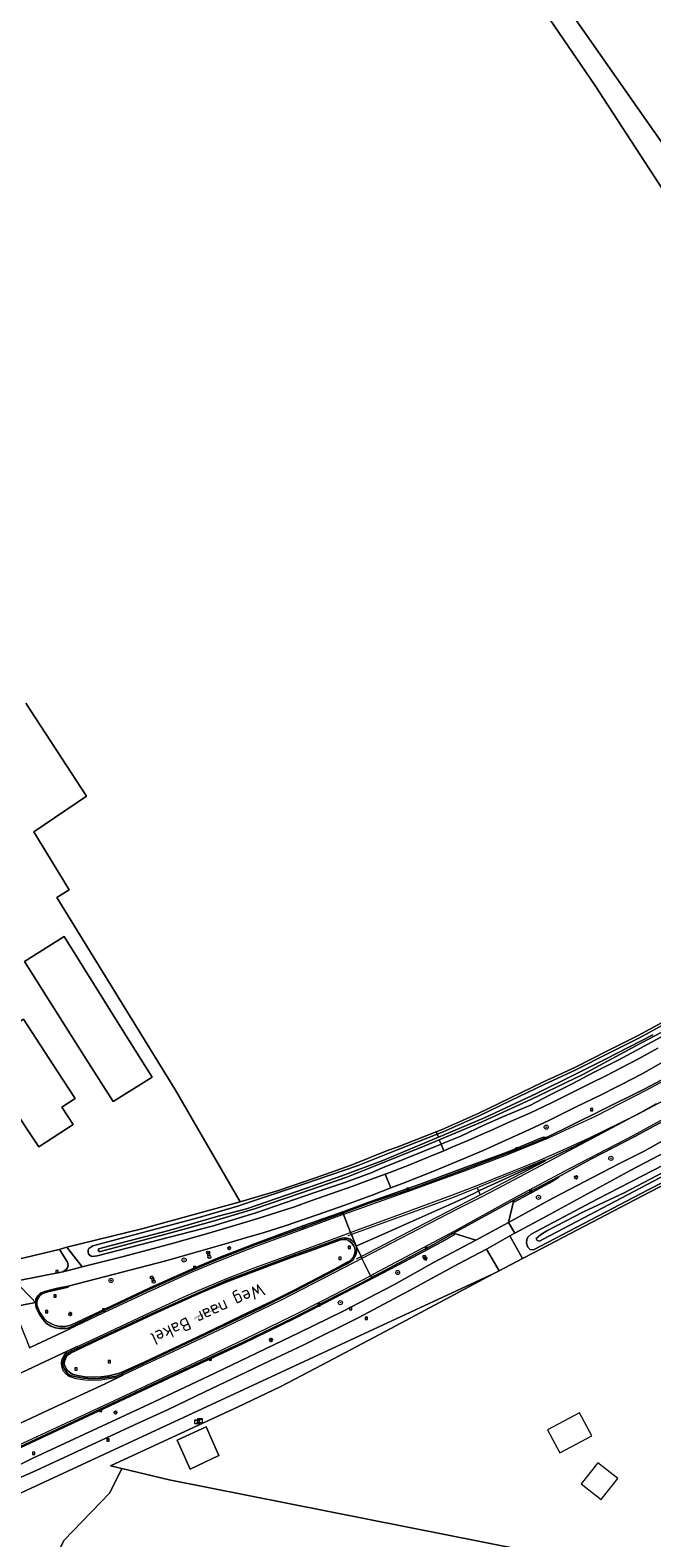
# Model space of a CAD drawing. Header units: metres. Extents: x 168032 to 180145, y 382923 to 399665.
# Tile 170 of 256: x 177318 to 177438, y 388819 to 389110. Entities that reach past the tile are written whole.
import ezdxf
from ezdxf.enums import TextEntityAlignment as Align

# ---------------------------------------------------------------- set-up
doc = ezdxf.new("R2010")
doc.units = ezdxf.units.M
doc.layers.get('0').update_dxf_attribs({"color": 8, "lineweight": 18})
for name, color, linetype, lineweight in [('B-WE-GR-BOOM-S', 8, 'Continuous', 18), ('B-WE-GR-BOS_GEMENGD-GV', 8, 'Continuous', 18), ('B-WE-GR-BOUWLAND-GV', 8, 'Continuous', 18), ('B-WE-GR-GRAS-GV', 8, 'Continuous', 18), ('B-WE-GR-GROENVOORZIENING-GV', 8, 'Continuous', 18), ('B-WE-GR-HAAG-G', 8, 'GR-HAAG1', 18), ('B-WE-IE-MEUBILAIR_WEGMEUBILAIR-S', 8, 'Continuous', 25), ('B-WE-IE-MEUBILAIR_WEGMEUBILAIR_PAAL-S', 8, 'Continuous', 18), ('B-WE-IE-TERREINAFSCHEIDING_KUNSTMATIG_HEKWERK-G', 8, 'IE-TERREINAFSCHEIDING-KUNSTMATIG', 18), ('B-WE-IE-TERREINAFSCHEIDING_KUNSTMATIG_HEKWERK_RASTER-G', 8, 'IE-TERREINAFSCHEIDING-KUNSTMATIG', 18), ('B-WE-KL-ET_KAST-S', 8, 'Continuous', 18), ('B-WE-KL-ET_LS_OV_LICHTMAST-S', 8, 'Continuous', 18), ('B-WE-OG-BEBOUWING-GV', 8, 'Continuous', 18), ('B-WE-OG-BEBOUWING_LUIFEL-GV', 8, 'Continuous', 18), ('B-WE-OG-TERREIN_CULTUURSCHEIDING-GV', 8, 'Continuous', 18), ('B-WE-OG-TERREIN_ERF-GV', 8, 'Continuous', 18), ('B-WE-OG-TOPOGRAFIE-T18', 8, 'Continuous', 18), ('B-WE-OG-TOPOGRAFIE-T18_1-200', 8, 'Continuous', 18), ('B-WE-OG-WATER_SLOOT-GV', 8, 'Continuous', 18), ('B-WE-OG-WEG-GV', 8, 'Continuous', 18), ('B-WE-RI-GWA_KOLK-S', 8, 'Continuous', 18), ('B-WE-RI-GWA_RIOOLPUT-S', 8, 'Continuous', 18), ('B-WE-VH-VERHARDING_ASFALT-GV', 8, 'Continuous', 18), ('B-WE-VH-VERHARDING_BEDRIJFSVLOERPLAAT-GV', 8, 'Continuous', 18), ('B-WE-VH-VERHARDING_BETONSTRAATSTEEN-GV', 8, 'Continuous', 18), ('B-WE-VW-MARKERING_PICTOGRAM-G', 8, 'Continuous', 18)]:
    doc.layers.add(name, color=color, linetype=linetype, lineweight=lineweight)
doc.styles.add('NLCS-ISO', font='NLCS-ISO.ttf')
doc.styles.add('NLCS-ISO-M200-T18', font='NLCS-ISO.ttf', dxfattribs={"height": 0.36})
doc.linetypes.add('GR-HAAG1', pattern='A,6,[176,NLCS.SHX,S=0.125,R=0,X=0,Y=0],-2', length=8)
doc.linetypes.add('IE-TERREINAFSCHEIDING-KUNSTMATIG', pattern='A,4,[82,NLCS.SHX,S=0.75,R=90,X=0,Y=0],4,-2', length=10)

# ---------------------------------------------------------------- blocks, each defined once
blk = doc.blocks.new('SIE-WEG_VERKEERSBORD-SO')
at = {"color": 0, "linetype": 'ByBlock', "lineweight": 18}
blk.add_lwpolyline([(-1.125, -1.125), (1.125, -1.125), (1.125, 1.125), (-1.125, 1.125)], close=True, dxfattribs=at)
at = {"color": 0, "linetype": 'ByBlock', "lineweight": 18, "style": 'NLCS-ISO'}
blk.add_text('vb', height=1.5, dxfattribs=at).set_placement((0, 0), align=Align.MIDDLE_CENTER)
blk = doc.blocks.new('SKL-ET_KAST_ELEKTRA-SO')
at = {"color": 0, "linetype": 'ByBlock', "lineweight": 18}
for points in [[(-2, 2), (2, 2), (2, 1.68), (-2, 1.68)], [(-2, 1.52), (2, 1.52), (2, -2), (-2, -2)]]:
    blk.add_lwpolyline(points, close=True, dxfattribs=at)
at = {"color": 0, "linetype": 'ByBlock', "lineweight": 18, "style": 'NLCS-ISO'}
blk.add_text('et', height=1.5, dxfattribs=at).set_placement((0, 0), align=Align.MIDDLE_CENTER)
blk = doc.blocks.new('SKL-ET_OV_LICHTMAST-SO')
at = {"color": 0, "linetype": 'ByBlock', "lineweight": 18}
for points in [[(-1.2, 0), (-2, 0)], [(-1.4, 1.4), (-0.9, 0.9)], [(0, 2), (0, 1.2)], [(0.9, 0.9), (1.4, 1.4)], [(2, 0), (1.2, 0)], [(-1.4, -1.4), (-0.9, -0.9)], [(0, -1.2), (0, -2)], [(0.9, -0.9), (1.4, -1.4)]]:
    blk.add_lwpolyline(points, dxfattribs=at)
blk.add_circle((0, 0), 1, dxfattribs=at)
blk = doc.blocks.new('SIE-WEG_PAAL_HECTOMETERPAAL-SO')
at = {"color": 0, "linetype": 'ByBlock', "lineweight": 18}
blk.add_lwpolyline([(-1.44375, -0.94375), (1.44375, -0.94375), (1.44375, 0.94375), (-1.44375, 0.94375)], close=True, dxfattribs=at)
at = {"color": 0, "linetype": 'ByBlock', "lineweight": 18, "style": 'NLCS-ISO'}
blk.add_text('hm', height=1.5, dxfattribs=at).set_placement((0, 0), align=Align.MIDDLE_CENTER)
at = {"style": 'NLCS-ISO'}
blk.add_attdef('WAARDE', (2.13125, -1.69375), '', height=1.5, dxfattribs=at)
blk = doc.blocks.new('SIE-WEG_PAAL_VERKEERSBORD-SO')
at = {"color": 0, "linetype": 'ByBlock', "lineweight": 18}
blk.add_circle((0, 0), 1.5, dxfattribs=at)
at = {"color": 0, "linetype": 'ByBlock', "lineweight": 18, "style": 'NLCS-ISO'}
blk.add_text('vb', height=1.5, dxfattribs=at).set_placement((0, 0.1), align=Align.MIDDLE_CENTER)
blk = doc.blocks.new('SRI-KOLK-SO')
at = {"color": 0, "linetype": 'ByBlock', "lineweight": 18}
blk.add_lwpolyline([(-1.125, -1.125), (1.125, -1.125), (1.125, 1.125), (-1.125, 1.125)], close=True, dxfattribs=at)
at = {"color": 0, "linetype": 'ByBlock', "lineweight": 18, "style": 'NLCS-ISO'}
blk.add_text('k', height=1.5, dxfattribs=at).set_placement((0, 0), align=Align.MIDDLE_CENTER)
blk = doc.blocks.new('SRI-PUT_INSPECTIEPUT_RIOOLPUT-SO')
at = {"color": 0, "linetype": 'ByBlock', "lineweight": 18}
blk.add_lwpolyline([(-1.1, -1.1), (1.1, -1.1), (1.1, 1.1), (-1.1, 1.1)], close=True, dxfattribs=at)
at = {"color": 0, "linetype": 'ByBlock', "lineweight": 18, "style": 'NLCS-ISO'}
blk.add_text('r', height=1.5, dxfattribs=at).set_placement((0, 0.3), align=Align.MIDDLE_CENTER)
blk = doc.blocks.new('SGR-BOOM_01-SO')
at = {"linetype": 'ByBlock', "lineweight": 18}
h = blk.add_hatch(color=0, dxfattribs=at)
h.dxf.hatch_style = 1
edge = h.paths.add_edge_path()
edge.add_arc((0, 0), 0.25, 0, 360)
at = {"color": 0, "linetype": 'ByBlock', "lineweight": 18}
for radius in [2, 0.25]:
    blk.add_circle((0, 0), radius, dxfattribs=at)

msp = doc.modelspace()

# ---------------------------------------------------------------- linework, layer by layer
at = {"layer": 'B-WE-GR-BOS_GEMENGD-GV', "flags": 128}
msp.add_lwpolyline([(177562.977, 388650.208), (177562.283, 388651.302), (177564.148, 388653.385), (177563.293, 388655.222), (177552.881, 388661.753), (177525.934, 388681.202), (177507.283, 388695.559), (177494.429, 388704.891), (177389.18, 388630.431), (177337.94, 388736.301), (177382.925, 388744.519), (177442.331, 388760.405), (177452.384, 388763.093), (177454.906, 388763.768), (177457.322, 388764.176), (177456.904, 388764.847), (177456.405, 388764.834), (177428.512, 388813.148), (177344.661, 388829.773), (177335.555, 388831.957), (177333.216, 388827.264), (177324.335, 388818.005), (177318.828, 388807.01), (177316.962, 388797.926)], dxfattribs=at)
at = {"layer": 'B-WE-GR-BOUWLAND-GV', "flags": 128}
for points in [[(177455.166, 389056.076), (177426.988, 389099.468), (177399.735, 389139.42)], [(177317.009, 388979.949), (177328.701, 388961.941), (177318.518, 388955.093), (177325.344, 388943.828), (177322.989, 388942.401), (177345.893, 388905.131), (177358.419, 388883.553), (177365.807, 388885.733), (177372.95, 388888.164), (177379.888, 388890.607), (177386.919, 388893.422), (177388.751, 388894.123), (177396.296, 388897.068), (177397.44, 388897.515), (177404.404, 388900.629), (177410.521, 388903.559), (177416.952, 388906.673), (177423.097, 388909.509), (177429.308, 388912.677), (177435.368, 388915.679), (177442.81, 388919.765)]]:
    msp.add_lwpolyline(points, dxfattribs=at)
at = {"layer": 'B-WE-GR-GRAS-GV', "flags": 128}
msp.add_lwpolyline([(177396.181, 389150.869), (177486.986, 389021.17), (177494.606, 389025.509), (177500.533, 389029.001), (177503.919, 389031.965), (177507.306, 389036.939), (177508.893, 389041.595), (177510.269, 389049.533), (177523.922, 389065.408), (177537.998, 389071.652), (177541.173, 389075.356), (177544.348, 389078.108), (177472.936, 389154.996), (177443.568, 389188.81)], close=True, dxfattribs=at)
at = {"layer": 'B-WE-GR-GROENVOORZIENING-GV', "flags": 128}
msp.add_lwpolyline([(177396.181, 389150.869), (177443.568, 389188.81), (177472.936, 389154.996), (177544.348, 389078.108), (177541.173, 389075.356), (177537.998, 389071.652), (177523.922, 389065.408), (177510.269, 389049.533), (177508.893, 389041.595), (177507.306, 389036.939), (177503.919, 389031.965), (177500.533, 389029.001), (177494.606, 389025.509), (177486.986, 389021.17)], close=True, dxfattribs=at)
msp.add_lwpolyline([(177399.735, 389139.42), (177426.988, 389099.468), (177455.166, 389056.076), (177488.9, 389003.688), (177499.087, 388992.841), (177508.852, 388976.485), (177513.238, 388969.968), (177513.361, 388970.071), (177514.086, 388970.682), (177514.545, 388971.069), (177515.253, 388972.39), (177522.202, 388979.551), (177524.262, 388982.458), (177527.056, 388984.365), (177527.106, 388984.419), (177529.759, 388987.915), (177531.756, 388990.544), (177530.963, 388991.288), (177531.842, 388992.391), (177535.775, 388997.329), (177539.109, 389002.248)], dxfattribs=at)
at = {"layer": 'B-WE-GR-HAAG-G', "flags": 128}
msp.add_lwpolyline([(177272.215, 388896.024), (177288.288, 388868.868), (177289.787, 388867.621), (177301.855, 388869.629), (177315.571, 388872.426), (177323.446, 388874.326)], dxfattribs=at)
at = {"layer": 'B-WE-IE-TERREINAFSCHEIDING_KUNSTMATIG_HEKWERK-G', "flags": 128}
for points in [[(177508.852, 388976.485), (177513.238, 388969.968), (177509.732, 388966.324), (177506.918, 388963.864), (177500.741, 388958.773), (177495.995, 388954.926), (177491.075, 388951.113), (177486.583, 388947.833), (177477.597, 388941.466), (177473.818, 388938.771), (177472.929, 388938.185), (177467.778, 388934.751), (177461.739, 388930.939), (177455.387, 388927.031), (177448.909, 388923.238), (177442.81, 388919.765), (177435.368, 388915.679), (177429.308, 388912.677), (177423.097, 388909.509), (177416.952, 388906.673), (177410.521, 388903.559), (177404.404, 388900.629), (177397.44, 388897.515), (177396.296, 388897.068), (177388.751, 388894.123)], [(177324.896, 388874.748), (177339.396, 388878.273), (177358.419, 388883.553)]]:
    msp.add_lwpolyline(points, dxfattribs=at)
at = {"layer": 'B-WE-IE-TERREINAFSCHEIDING_KUNSTMATIG_HEKWERK_RASTER-G', "flags": 128}
msp.add_lwpolyline([(177358.419, 388883.553), (177365.807, 388885.733), (177372.95, 388888.164), (177379.888, 388890.607), (177386.919, 388893.422)], dxfattribs=at)
at = {"layer": 'B-WE-OG-BEBOUWING-GV', "flags": 128}
for points in [[(177328.221, 388911.817), (177333.839, 388902.894), (177341.391, 388907.649), (177335.929, 388916.325), (177324.36, 388934.85), (177316.72, 388929.97)], [(177323.12, 388908.714), (177316.54, 388918.83), (177307.41, 388912.96), (177313.772, 388902.802), (177319.474, 388894.128), (177326.113, 388898.492), (177323.928, 388901.816), (177326.53, 388903.527)]]:
    msp.add_lwpolyline(points, close=True, dxfattribs=at)
at = {"layer": 'B-WE-OG-BEBOUWING_LUIFEL-GV', "flags": 128}
for points in [[(177426.382, 388838.28), (177424.033, 388842.697), (177417.847, 388839.405), (177420.194, 388834.989)], [(177431.394, 388830.057), (177427.539, 388833.082), (177424.329, 388828.991), (177428.183, 388825.966)]]:
    msp.add_lwpolyline(points, close=True, dxfattribs=at)
at = {"layer": 'B-WE-OG-TERREIN_CULTUURSCHEIDING-GV', "flags": 128}
for points in [[(177306.848, 388866.597), (177314, 388867.941), (177314.955, 388868.157), (177324.165, 388870.007), (177324.826, 388870.496), (177325.05, 388870.83), (177325.143, 388871.18), (177325.055, 388871.886), (177323.597, 388874.099), (177323.446, 388874.326), (177315.571, 388872.426), (177301.855, 388869.629), (177289.787, 388867.621), (177288.288, 388868.868), (177272.215, 388896.024)], [(177316.962, 388797.926), (177318.828, 388807.01), (177324.335, 388818.005), (177333.216, 388827.264), (177335.555, 388831.957), (177333.379, 388832.481), (177358.048, 388843.878), (177366.26, 388847.797), (177374.258, 388851.988), (177387.562, 388859.053), (177407.457, 388869.682), (177302.696, 388821.058)]]:
    msp.add_lwpolyline(points, dxfattribs=at)
at = {"layer": 'B-WE-OG-TERREIN_ERF-GV', "flags": 128}
for points in [[(177315.571, 388872.426), (177323.446, 388874.326), (177324.896, 388874.748), (177339.396, 388878.273), (177358.419, 388883.553), (177345.893, 388905.131), (177322.989, 388942.401), (177325.344, 388943.828), (177318.518, 388955.093), (177328.701, 388961.941), (177317.009, 388979.949)], [(177446.055, 388889.775), (177437.517, 388885.375), (177415.238, 388873.734), (177413.018, 388872.596), (177408.472, 388870.153), (177407.457, 388869.682), (177387.562, 388859.053), (177374.258, 388851.988), (177366.26, 388847.797), (177358.048, 388843.878), (177333.379, 388832.481), (177335.555, 388831.957), (177344.661, 388829.773), (177428.512, 388813.148)]]:
    msp.add_lwpolyline(points, dxfattribs=at)
for points in [[(177324.36, 388934.85), (177335.929, 388916.325), (177341.391, 388907.649), (177333.839, 388902.894), (177328.221, 388911.817), (177316.72, 388929.97)], [(177316.54, 388918.83), (177323.12, 388908.714), (177326.53, 388903.527), (177323.928, 388901.816), (177326.113, 388898.492), (177319.474, 388894.128), (177313.772, 388902.802), (177307.41, 388912.96)], [(177346.218, 388837.432), (177348.726, 388831.822), (177354.288, 388834.445), (177351.834, 388840.039)], [(177348.726, 388831.822), (177346.218, 388837.432), (177351.834, 388840.039), (177354.288, 388834.445)]]:
    msp.add_lwpolyline(points, close=True, dxfattribs=at)
at = {"layer": 'B-WE-OG-WATER_SLOOT-GV', "flags": 128}
for points in [[(177438.154, 388915.823), (177429.061, 388911.106), (177423.225, 388908.201), (177415.703, 388904.474), (177405.781, 388899.844), (177399.524, 388897.158), (177396.727, 388895.996), (177393.954, 388894.845), (177386.021, 388891.51), (177378.053, 388888.562), (177371.249, 388886.189), (177359.662, 388882.185), (177354.184, 388880.731), (177344.65, 388878.007), (177331.982, 388874.669), (177331.122, 388874.435), (177330.992, 388874.225), (177331.083, 388874.017), (177331.243, 388873.867), (177331.423, 388873.911), (177336.959, 388875.394), (177344.05, 388877.25), (177353.171, 388879.799), (177361.214, 388882.165), (177370.084, 388885.201), (177379.03, 388888.279), (177384.515, 388890.459), (177394.089, 388894.37), (177396.91, 388895.541), (177405.345, 388899.043), (177414.616, 388903.296), (177424.663, 388908.147), (177435.013, 388913.755), (177445.533, 388919.317)], [(177443.054, 388919.328), (177435.6, 388915.236), (177429.532, 388912.231), (177423.316, 388909.059), (177417.166, 388906.221), (177410.738, 388903.109), (177404.614, 388900.176), (177397.633, 388897.053), (177396.483, 388896.605), (177396.727, 388895.996), (177399.524, 388897.158), (177405.781, 388899.844), (177415.703, 388904.474), (177423.225, 388908.201), (177429.061, 388911.106), (177438.154, 388915.823)], [(177445.533, 388919.317), (177435.013, 388913.755), (177424.663, 388908.147), (177414.616, 388903.296), (177405.345, 388899.043), (177396.91, 388895.541), (177397.26, 388894.672), (177397.871, 388894.918), (177401.09, 388896.249), (177405.538, 388898.339), (177409.321, 388899.993), (177414.417, 388902.165), (177418.234, 388904.145), (177422.591, 388906.313), (177426.876, 388908.599), (177431.46, 388910.929), (177434.952, 388912.803), (177440.459, 388915.761)], [(177442.558, 388891.849), (177427.395, 388884.036), (177414.644, 388877.297), (177414.08, 388876.779), (177413.811, 388876.294), (177413.744, 388875.535), (177414.024, 388874.782), (177414.491, 388874.32), (177415.142, 388874.248), (177437.287, 388885.818), (177445.824, 388890.219)], [(177440.657, 388888.755), (177424.864, 388880.453), (177416.835, 388876.244), (177416.304, 388875.932), (177415.817, 388876.044), (177415.662, 388876.46), (177416.498, 388877.133), (177417.695, 388877.891), (177424.81, 388881.575), (177432.67, 388885.27), (177442.676, 388890.572)], [(177442.676, 388890.572), (177432.67, 388885.27), (177424.81, 388881.575), (177417.695, 388877.891), (177416.498, 388877.133), (177415.662, 388876.46), (177415.817, 388876.044), (177416.304, 388875.932), (177416.835, 388876.244), (177424.864, 388880.453), (177440.657, 388888.755)]]:
    msp.add_lwpolyline(points, dxfattribs=at)
msp.add_lwpolyline([(177396.727, 388895.996), (177396.483, 388896.605), (177388.936, 388893.658), (177381.251, 388890.553), (177370.686, 388886.927), (177360.611, 388883.609), (177358.67, 388882.942), (177358.177, 388882.773), (177350.256, 388880.46), (177329.921, 388874.983), (177329.182, 388874.476), (177329.042, 388874.267), (177329, 388873.924), (177329.086, 388873.377), (177329.603, 388873.039), (177329.872, 388872.94), (177330.768, 388873.062), (177352.993, 388878.808), (177361.413, 388881.409), (177372.634, 388885.262), (177378.671, 388887.285), (177383.71, 388889.16), (177385.926, 388890.068), (177390.574, 388891.972), (177397.26, 388894.672), (177396.91, 388895.541), (177394.089, 388894.37), (177384.515, 388890.459), (177379.03, 388888.279), (177370.084, 388885.201), (177361.214, 388882.165), (177353.171, 388879.799), (177344.05, 388877.25), (177336.959, 388875.394), (177331.423, 388873.911), (177331.243, 388873.867), (177331.083, 388874.017), (177330.992, 388874.225), (177331.122, 388874.435), (177331.982, 388874.669), (177344.65, 388878.007), (177354.184, 388880.731), (177359.662, 388882.185), (177371.249, 388886.189), (177378.053, 388888.562), (177386.021, 388891.51), (177393.954, 388894.845)], close=True, dxfattribs=at)
at = {"layer": 'B-WE-OG-WEG-GV', "flags": 128}
for points in [[(177442.81, 388919.765), (177435.368, 388915.679), (177429.308, 388912.677), (177423.097, 388909.509), (177416.952, 388906.673), (177410.521, 388903.559), (177404.404, 388900.629), (177397.44, 388897.515), (177396.296, 388897.068), (177396.483, 388896.605), (177397.633, 388897.053), (177404.614, 388900.176), (177410.738, 388903.109), (177417.166, 388906.221), (177423.316, 388909.059), (177429.532, 388912.231), (177435.6, 388915.236), (177443.054, 388919.328)], [(177440.459, 388915.761), (177434.952, 388912.803), (177431.46, 388910.929), (177426.876, 388908.599), (177422.591, 388906.313), (177418.234, 388904.145), (177414.417, 388902.165), (177409.321, 388899.993), (177405.538, 388898.339), (177401.09, 388896.249), (177397.871, 388894.918), (177397.26, 388894.672), (177397.768, 388893.409), (177399.192, 388894.013), (177402.587, 388895.477), (177405.668, 388896.824), (177406.744, 388897.257), (177410.663, 388899.034), (177414.548, 388900.74), (177418.583, 388902.671), (177422.45, 388904.582), (177423.758, 388905.253), (177426.064, 388906.436), (177429.234, 388907.97), (177432.091, 388909.463), (177435.396, 388911.203), (177439.153, 388913.212)], [(177439.741, 388910.358), (177435.976, 388908.208), (177432.244, 388906.254), (177431.256, 388905.753), (177428.172, 388904.187), (177425.134, 388902.73), (177423.26, 388901.831), (177418.055, 388899.282), (177413.517, 388897.142), (177409.621, 388895.389), (177405.384, 388893.463), (177400.944, 388891.596), (177395.993, 388889.51), (177390.125, 388887.197), (177387.548, 388886.202), (177383.931, 388884.805), (177378.64, 388882.9), (177373.274, 388880.998), (177367.128, 388878.908), (177362.84, 388877.499), (177359.927, 388876.662), (177356.195, 388875.59), (177344.052, 388872.084), (177325.153, 388867.246), (177325.194, 388867.032), (177321.213, 388866.108), (177320.229, 388865.771), (177319.699, 388865.403), (177319.36, 388864.91), (177319.156, 388864.444), (177319.085, 388864.078), (177319.103, 388863.567), (177319.368, 388862.881), (177319.711, 388862.137), (177319.983, 388861.656), (177320.432, 388861.022), (177321.121, 388860.391), (177321.825, 388859.994), (177322.651, 388859.639), (177323.576, 388859.424), (177324.595, 388859.42), (177325.199, 388859.54), (177325.793, 388859.755), (177330.074, 388861.714), (177340.839, 388866.806), (177349.058, 388870.533), (177354.352, 388872.735), (177358.192, 388874.262), (177361.156, 388875.431), (177370.711, 388878.94), (177378.462, 388881.656), (177383.312, 388883.453), (177393.19, 388886.946), (177402.01, 388890.204), (177409.504, 388892.952), (177411.453, 388893.731), (177413.42, 388894.564), (177416.993, 388896.028), (177417.608, 388895.993), (177427.941, 388901.043), (177436.657, 388905.361), (177448.174, 388911.474)], [(177448.384, 388903.581), (177434.721, 388896.161), (177426.329, 388891.844), (177419.946, 388888.38), (177420.008, 388888.282), (177418.152, 388887.138), (177411.439, 388883.513), (177411.303, 388883.817), (177410.297, 388879.537), (177418.847, 388884.209), (177426.625, 388888.323), (177431.613, 388890.842), (177436.522, 388893.321), (177443.42, 388897.178)], [(177446.257, 388896.071), (177433.919, 388889.619), (177432.654, 388888.931), (177417.74, 388880.823), (177411.502, 388877.489), (177410.549, 388876.979), (177413.018, 388872.596), (177415.238, 388873.734), (177437.517, 388885.375), (177446.055, 388889.775)], [(177445.824, 388890.219), (177437.287, 388885.818), (177415.142, 388874.248), (177414.491, 388874.32), (177414.024, 388874.782), (177413.744, 388875.535), (177413.811, 388876.294), (177414.08, 388876.779), (177414.644, 388877.297), (177427.395, 388884.036), (177442.558, 388891.849)], [(177310.894, 388830.3), (177318.363, 388833.973), (177332.628, 388840.586), (177340.797, 388844.428), (177353.516, 388850.419), (177369.874, 388858.226), (177378.204, 388862.286), (177388.151, 388867.486), (177395.914, 388871.846), (177403.977, 388876.114), (177399.673, 388877.444), (177399.769, 388877.142), (177397.408, 388875.816), (177392.973, 388873.395), (177384.583, 388868.994), (177374.338, 388863.709), (177368.903, 388860.937), (177358.884, 388856.065), (177349.611, 388851.731), (177314.929, 388835.511)], [(177302.696, 388821.058), (177407.457, 388869.682), (177408.472, 388870.153), (177406.007, 388874.4), (177400.617, 388871.517), (177391.168, 388866.357), (177381.215, 388861.122), (177370.711, 388855.888), (177364.156, 388852.772), (177358.078, 388849.873), (177351.595, 388846.793), (177344.347, 388843.333), (177337.997, 388840.434), (177327.868, 388835.688), (177318.954, 388831.583), (177315.773, 388830.131)]]:
    msp.add_lwpolyline(points, dxfattribs=at)
msp.add_lwpolyline([(177397.768, 388893.409), (177397.26, 388894.672), (177390.574, 388891.972), (177385.926, 388890.068), (177383.71, 388889.16), (177378.671, 388887.285), (177372.634, 388885.262), (177361.413, 388881.409), (177352.993, 388878.808), (177330.768, 388873.062), (177329.872, 388872.94), (177329.603, 388873.039), (177329.086, 388873.377), (177329, 388873.924), (177329.042, 388874.267), (177329.182, 388874.476), (177329.921, 388874.983), (177350.256, 388880.46), (177358.177, 388882.773), (177358.67, 388882.942), (177360.611, 388883.609), (177370.686, 388886.927), (177381.251, 388890.553), (177388.936, 388893.658), (177396.483, 388896.605), (177396.296, 388897.068), (177388.751, 388894.123), (177386.919, 388893.422), (177379.888, 388890.607), (177372.95, 388888.164), (177365.807, 388885.733), (177358.419, 388883.553), (177339.396, 388878.273), (177324.896, 388874.748), (177325.098, 388874.49), (177327.893, 388870.934), (177335.89, 388872.967), (177345.251, 388875.461), (177352.381, 388877.484), (177359.044, 388879.45), (177361.828, 388880.272), (177365.701, 388881.515), (177368.892, 388882.587), (177372.057, 388883.714), (177375.959, 388885.048), (177380.168, 388886.557), (177383.807, 388887.907), (177386.434, 388888.857), (177387.317, 388889.176), (177391.044, 388890.608), (177394.768, 388892.138)], close=True, dxfattribs=at)
at = {"layer": 'B-WE-VH-VERHARDING_ASFALT-GV', "flags": 128}
for points in [[(177483.822, 388918.729), (177482.543, 388920.62), (177481.542, 388919.945), (177477.291, 388917.172), (177471.533, 388913.415), (177466.566, 388910.34), (177460.415, 388906.648), (177455.449, 388903.797), (177449.176, 388900.28), (177443.42, 388897.178), (177436.522, 388893.321), (177431.613, 388890.842), (177426.625, 388888.323), (177418.847, 388884.209), (177410.297, 388879.537), (177411.502, 388877.489), (177417.74, 388880.823), (177432.654, 388888.931), (177433.919, 388889.619), (177446.257, 388896.071), (177457.094, 388902.032), (177469.699, 388909.579), (177474.579, 388912.714), (177481.164, 388916.945)], [(177324.896, 388874.748), (177323.446, 388874.326), (177323.597, 388874.099), (177325.055, 388871.886), (177325.143, 388871.18), (177325.05, 388870.83), (177324.826, 388870.496), (177324.165, 388870.007), (177325.674, 388870.376), (177327.893, 388870.934), (177325.098, 388874.49)], [(177318.84, 388864.073), (177313.242, 388862.933), (177313.757, 388862.612), (177314.681, 388861.748), (177315.488, 388860.595), (177315.766, 388860.152), (177316.034, 388859.533), (177316.519, 388858.274), (177317.213, 388856.545), (177317.712, 388855.305), (177317.925, 388855.405), (177325.118, 388858.777), (177325.628, 388859.022), (177325.526, 388859.245), (177324.832, 388859.051), (177324.175, 388859.038), (177323.528, 388859.062), (177322.689, 388859.168), (177321.844, 388859.486), (177321.008, 388860.026), (177320.253, 388860.842), (177319.805, 388861.473), (177319.413, 388862.108), (177318.965, 388863.009)]]:
    msp.add_lwpolyline(points, close=True, dxfattribs=at)
for points in [[(177439.153, 388913.212), (177435.396, 388911.203), (177432.091, 388909.463), (177429.234, 388907.97), (177426.064, 388906.436), (177423.758, 388905.253), (177422.45, 388904.582), (177418.583, 388902.671), (177414.548, 388900.74), (177410.663, 388899.034), (177406.744, 388897.257), (177405.668, 388896.824), (177402.587, 388895.477), (177399.192, 388894.013), (177397.768, 388893.409), (177394.768, 388892.138), (177391.044, 388890.608), (177387.317, 388889.176), (177386.434, 388888.857), (177387.548, 388886.202), (177390.125, 388887.197), (177395.993, 388889.51), (177400.944, 388891.596), (177405.384, 388893.463), (177409.621, 388895.389), (177413.517, 388897.142), (177418.055, 388899.282), (177423.26, 388901.831), (177425.134, 388902.73), (177428.172, 388904.187), (177431.256, 388905.753), (177432.244, 388906.254), (177435.976, 388908.208), (177439.741, 388910.358)], [(177448.174, 388911.474), (177436.657, 388905.361), (177427.941, 388901.043), (177417.608, 388895.993), (177413.636, 388894.312), (177409.598, 388892.721), (177402.109, 388889.917), (177391.83, 388886.114), (177383.343, 388883.244), (177378.499, 388881.445), (177378.305, 388881.374), (177378.417, 388881.085), (177379.772, 388877.607), (177379.936, 388877.186), (177380.812, 388874.94), (177381.07, 388875.089), (177385.778, 388877.174), (177392.419, 388880.103), (177399.977, 388883.459), (177400.951, 388883.916), (177401.819, 388884.324), (177402.755, 388884.764), (177403.594, 388885.158), (177404.577, 388885.62), (177417.478, 388891.559), (177423.4, 388894.439), (177427.756, 388896.593), (177431.656, 388898.613), (177435.84, 388900.822), (177438.829, 388902.454)], [(177438.829, 388902.454), (177435.84, 388900.822), (177431.656, 388898.613), (177427.756, 388896.593), (177423.4, 388894.439), (177417.478, 388891.559), (177404.577, 388885.62), (177403.594, 388885.158), (177402.755, 388884.764), (177401.819, 388884.324), (177400.951, 388883.916), (177399.977, 388883.459), (177392.419, 388880.103), (177385.778, 388877.174), (177381.07, 388875.089), (177380.812, 388874.94), (177381.778, 388872.957), (177381.955, 388872.592), (177383.596, 388869.223), (177383.781, 388868.844), (177384.458, 388869.192), (177395.688, 388875.21), (177399.673, 388877.444), (177411.303, 388883.817), (177419.946, 388888.38), (177426.329, 388891.844), (177434.721, 388896.161), (177448.384, 388903.581)], [(177315.528, 388867.549), (177318.085, 388864.867), (177318.84, 388864.073), (177318.94, 388864.69), (177319.285, 388865.332), (177319.6, 388865.664), (177319.976, 388865.937), (177320.626, 388866.206), (177322.823, 388866.748), (177325.153, 388867.246), (177344.052, 388872.084), (177356.195, 388875.59), (177359.927, 388876.662), (177362.84, 388877.499), (177367.128, 388878.908), (177373.274, 388880.998), (177378.64, 388882.9), (177383.931, 388884.805), (177387.548, 388886.202), (177386.434, 388888.857), (177383.807, 388887.907), (177380.168, 388886.557), (177375.959, 388885.048), (177372.057, 388883.714), (177368.892, 388882.587), (177365.701, 388881.515), (177361.828, 388880.272), (177359.044, 388879.45), (177352.381, 388877.484), (177345.251, 388875.461), (177335.89, 388872.967), (177327.893, 388870.934), (177325.674, 388870.376), (177324.165, 388870.007), (177314.955, 388868.157)], [(177313.901, 388849.421), (177324.023, 388854.172), (177325.417, 388854.833), (177326.892, 388855.538), (177327.026, 388855.23), (177332.302, 388857.69), (177342.084, 388862.222), (177350.724, 388866.132), (177355.761, 388868.297), (177364.882, 388871.749), (177368.807, 388873.213), (177372.053, 388874.382), (177377.713, 388876.418), (177378.517, 388876.56), (177379.115, 388876.489), (177379.65, 388876.281), (177380.062, 388875.988), (177380.519, 388875.527), (177380.812, 388874.94), (177379.936, 388877.186), (177379.772, 388877.607), (177378.417, 388881.085), (177378.305, 388881.374), (177370.754, 388878.624), (177361.226, 388875.188), (177358.268, 388874.045), (177354.382, 388872.521), (177349.149, 388870.325), (177340.949, 388866.615), (177332.056, 388862.444), (177326.033, 388859.502), (177325.741, 388859.352), (177325.526, 388859.245), (177325.628, 388859.022), (177325.118, 388858.777), (177317.925, 388855.405), (177317.712, 388855.305)], [(177315.773, 388830.131), (177318.954, 388831.583), (177327.868, 388835.688), (177337.997, 388840.434), (177344.347, 388843.333), (177351.595, 388846.793), (177358.078, 388849.873), (177364.156, 388852.772), (177370.711, 388855.888), (177381.215, 388861.122), (177391.168, 388866.357), (177400.617, 388871.517), (177406.007, 388874.4), (177410.549, 388876.979), (177411.502, 388877.489), (177410.297, 388879.537), (177403.977, 388876.114), (177395.914, 388871.846), (177388.151, 388867.486), (177378.204, 388862.286), (177369.874, 388858.226), (177353.516, 388850.419), (177340.797, 388844.428), (177332.628, 388840.586), (177318.363, 388833.973), (177310.894, 388830.3)], [(177314.757, 388835.663), (177331.352, 388843.436), (177343.507, 388849.174), (177349.61, 388852.031), (177352.766, 388853.491), (177358.837, 388856.305), (177368.585, 388861.023), (177374.696, 388864.18), (177383.781, 388868.844), (177383.596, 388869.223), (177381.955, 388872.592), (177381.778, 388872.957), (177380.812, 388874.94), (177380.964, 388874.478), (177380.898, 388873.859), (177380.764, 388873.257), (177380.476, 388872.677), (177380.19, 388872.257), (177379.811, 388871.954), (177378.834, 388871.429), (177369.053, 388866.337), (177362.442, 388863.027), (177355.444, 388859.658), (177345.658, 388855.057), (177339.786, 388852.255), (177335.805, 388850.367), (177335.621, 388850.295), (177335.741, 388850.01), (177332.432, 388848.419), (177322.253, 388843.682), (177313.053, 388839.393)], [(177313.242, 388862.933), (177318.84, 388864.073), (177318.085, 388864.867), (177315.528, 388867.549), (177314.955, 388868.157), (177314, 388867.941), (177306.848, 388866.597)], [(177313.053, 388839.393), (177322.253, 388843.682), (177332.432, 388848.419), (177335.741, 388850.01), (177335.621, 388850.295), (177334.458, 388849.839), (177333.659, 388849.662), (177332.229, 388849.46), (177331.295, 388849.373), (177329.786, 388849.279), (177328.12, 388849.396), (177326.68, 388849.655), (177325.567, 388849.927), (177325.112, 388850.269), (177324.775, 388850.684), (177324.417, 388851.212), (177324.163, 388851.889), (177324.166, 388852.357), (177324.208, 388852.796), (177324.438, 388853.484), (177324.873, 388854.078), (177325.216, 388854.375), (177325.603, 388854.566), (177327.026, 388855.23), (177326.892, 388855.538), (177325.417, 388854.833), (177324.023, 388854.172), (177313.901, 388849.421)]]:
    msp.add_lwpolyline(points, dxfattribs=at)
at = {"layer": 'B-WE-VH-VERHARDING_BEDRIJFSVLOERPLAAT-GV', "flags": 128}
for points in [[(177417.608, 388895.993), (177416.993, 388896.028), (177413.42, 388894.564), (177411.453, 388893.731), (177409.504, 388892.952), (177402.01, 388890.204), (177393.19, 388886.946), (177383.312, 388883.453), (177378.462, 388881.656), (177370.711, 388878.94), (177361.156, 388875.431), (177358.192, 388874.262), (177354.352, 388872.735), (177349.058, 388870.533), (177340.839, 388866.806), (177330.074, 388861.714), (177325.793, 388859.755), (177325.199, 388859.54), (177324.595, 388859.42), (177323.576, 388859.424), (177322.651, 388859.639), (177321.825, 388859.994), (177321.121, 388860.391), (177320.432, 388861.022), (177319.983, 388861.656), (177319.711, 388862.137), (177319.368, 388862.881), (177319.103, 388863.567), (177319.085, 388864.078), (177319.156, 388864.444), (177319.36, 388864.91), (177319.699, 388865.403), (177320.229, 388865.771), (177321.213, 388866.108), (177325.194, 388867.032), (177325.153, 388867.246), (177322.823, 388866.748), (177320.626, 388866.206), (177319.976, 388865.937), (177319.6, 388865.664), (177319.285, 388865.332), (177318.94, 388864.69), (177318.84, 388864.073), (177318.965, 388863.009), (177319.413, 388862.108), (177319.805, 388861.473), (177320.253, 388860.842), (177321.008, 388860.026), (177321.844, 388859.486), (177322.689, 388859.168), (177323.528, 388859.062), (177324.175, 388859.038), (177324.832, 388859.051), (177325.526, 388859.245), (177325.741, 388859.352), (177326.033, 388859.502), (177332.056, 388862.444), (177340.949, 388866.615), (177349.149, 388870.325), (177354.382, 388872.521), (177358.268, 388874.045), (177361.226, 388875.188), (177370.754, 388878.624), (177378.305, 388881.374), (177378.499, 388881.445), (177383.343, 388883.244), (177391.83, 388886.114), (177402.109, 388889.917), (177409.598, 388892.721), (177413.636, 388894.312)], [(177419.946, 388888.38), (177411.303, 388883.817), (177411.439, 388883.513), (177418.152, 388887.138), (177420.008, 388888.282)], [(177380.812, 388874.94), (177380.519, 388875.527), (177380.062, 388875.988), (177379.65, 388876.281), (177379.115, 388876.489), (177378.517, 388876.56), (177377.713, 388876.418), (177372.053, 388874.382), (177368.807, 388873.213), (177364.882, 388871.749), (177355.761, 388868.297), (177350.724, 388866.132), (177342.084, 388862.222), (177332.302, 388857.69), (177327.026, 388855.23), (177325.603, 388854.566), (177325.216, 388854.375), (177324.873, 388854.078), (177324.438, 388853.484), (177324.208, 388852.796), (177324.166, 388852.357), (177324.163, 388851.889), (177324.417, 388851.212), (177324.775, 388850.684), (177325.112, 388850.269), (177325.567, 388849.927), (177326.68, 388849.655), (177328.12, 388849.396), (177329.786, 388849.279), (177331.295, 388849.373), (177332.229, 388849.46), (177333.659, 388849.662), (177334.458, 388849.839), (177335.621, 388850.295), (177335.805, 388850.367), (177339.786, 388852.255), (177345.658, 388855.057), (177355.444, 388859.658), (177362.442, 388863.027), (177369.053, 388866.337), (177378.834, 388871.429), (177379.811, 388871.954), (177380.19, 388872.257), (177380.476, 388872.677), (177380.764, 388873.257), (177380.898, 388873.859), (177380.964, 388874.478)], [(177333.027, 388849.85), (177331.566, 388849.681), (177330.155, 388849.589), (177328.38, 388849.684), (177326.954, 388849.927), (177325.918, 388850.219), (177325.408, 388850.581), (177324.972, 388850.958), (177324.776, 388851.243), (177324.558, 388851.684), (177324.412, 388852.123), (177324.46, 388852.645), (177324.625, 388853.181), (177324.899, 388853.696), (177325.143, 388853.957), (177325.616, 388854.291), (177330.891, 388856.799), (177340.546, 388861.263), (177343.926, 388862.814), (177350.787, 388865.958), (177355.839, 388868.05), (177365.034, 388871.566), (177368.882, 388872.962), (177371.283, 388873.794), (177377.82, 388876.196), (177378.473, 388876.261), (177378.985, 388876.233), (177379.38, 388876.07), (177380.01, 388875.541), (177380.353, 388875.058), (177380.56, 388874.591), (177380.613, 388874.065), (177380.567, 388873.571), (177380.386, 388873.072), (177380.21, 388872.718), (177379.862, 388872.343), (177379.518, 388872.076), (177379.001, 388871.777), (177376.79, 388870.582), (177373.297, 388868.744), (177368.95, 388866.532), (177364.712, 388864.409), (177362.387, 388863.296), (177358.746, 388861.538), (177355.334, 388859.854), (177350.215, 388857.439), (177345.599, 388855.248), (177339.831, 388852.542), (177336.103, 388850.859), (177335.102, 388850.419), (177334.558, 388850.243)]]:
    msp.add_lwpolyline(points, close=True, dxfattribs=at)
msp.add_lwpolyline([(177314.929, 388835.511), (177349.611, 388851.731), (177358.884, 388856.065), (177368.903, 388860.937), (177374.338, 388863.709), (177384.583, 388868.994), (177392.973, 388873.395), (177397.408, 388875.816), (177399.769, 388877.142), (177399.673, 388877.444), (177395.688, 388875.21), (177384.458, 388869.192), (177383.781, 388868.844), (177374.696, 388864.18), (177368.585, 388861.023), (177358.837, 388856.305), (177352.766, 388853.491), (177349.61, 388852.031), (177343.507, 388849.174), (177331.352, 388843.436), (177314.757, 388835.663)], dxfattribs=at)
at = {"layer": 'B-WE-VH-VERHARDING_BETONSTRAATSTEEN-GV', "flags": 128}
for points in [[(177410.297, 388879.537), (177411.303, 388883.817), (177399.673, 388877.444), (177403.977, 388876.114)], [(177371.283, 388873.794), (177368.882, 388872.962), (177365.034, 388871.566), (177355.839, 388868.05), (177350.787, 388865.958), (177343.926, 388862.814), (177340.546, 388861.263), (177330.891, 388856.799), (177325.616, 388854.291), (177325.143, 388853.957), (177324.899, 388853.696), (177324.625, 388853.181), (177324.46, 388852.645), (177324.412, 388852.123), (177324.558, 388851.684), (177324.776, 388851.243), (177324.972, 388850.958), (177325.408, 388850.581), (177325.918, 388850.219), (177326.954, 388849.927), (177328.38, 388849.684), (177330.155, 388849.589), (177331.566, 388849.681), (177333.027, 388849.85), (177334.558, 388850.243), (177335.102, 388850.419), (177336.103, 388850.859), (177339.831, 388852.542), (177345.599, 388855.248), (177350.215, 388857.439), (177355.334, 388859.854), (177358.746, 388861.538), (177362.387, 388863.296), (177364.712, 388864.409), (177368.95, 388866.532), (177373.297, 388868.744), (177376.79, 388870.582), (177379.001, 388871.777), (177379.518, 388872.076), (177379.862, 388872.343), (177380.21, 388872.718), (177380.386, 388873.072), (177380.567, 388873.571), (177380.613, 388874.065), (177380.56, 388874.591), (177380.353, 388875.058), (177380.01, 388875.541), (177379.38, 388876.07), (177378.985, 388876.233), (177378.473, 388876.261), (177377.82, 388876.196)], [(177410.549, 388876.979), (177406.007, 388874.4), (177408.472, 388870.153), (177413.018, 388872.596)]]:
    msp.add_lwpolyline(points, close=True, dxfattribs=at)
at = {"layer": 'B-WE-VW-MARKERING_PICTOGRAM-G', "flags": 128}
for points in [[(177435.268, 388900.454), (177441.245, 388903.639), (177447.771, 388907.316), (177454.66, 388911.329), (177461.245, 388915.186), (177468.572, 388919.699), (177474.497, 388923.484), (177478.711, 388926.271), (177479.729, 388926.944), (177485.443, 388930.819), (177492.172, 388935.629), (177499.234, 388940.944), (177506.981, 388946.814)], [(177448.395, 388911.256), (177436.842, 388905.035), (177427.019, 388900.025), (177417.856, 388895.773), (177409.575, 388892.406), (177401.735, 388889.462), (177390.708, 388885.456), (177383.122, 388882.727), (177378.417, 388881.085), (177378.16, 388880.995), (177369.753, 388877.908), (177361.238, 388874.797), (177357.985, 388873.561), (177354.211, 388872.053), (177349.074, 388869.917), (177341.137, 388866.319), (177332.015, 388862.076), (177325.118, 388858.777)], [(177359.366, 388857.007), (177368.547, 388861.498), (177374.622, 388864.596), (177383.596, 388869.223), (177384.275, 388869.573), (177394.832, 388875.201), (177400.02, 388877.961), (177411.311, 388884.209), (177422.2, 388890.047), (177434.497, 388896.422), (177448.135, 388903.88)], [(177404.023, 388886.639), (177410.733, 388889.321), (177415.893, 388891.397), (177420.295, 388893.349), (177425.837, 388895.85), (177435.268, 388900.454), (177426.322, 388895.673), (177418.64, 388891.63), (177408.064, 388886.049), (177404.98, 388884.432)], [(177399.358, 388884.815), (177404.023, 388886.639)], [(177335.852, 388850.056), (177334.644, 388849.577), (177333.468, 388849.351), (177331.476, 388849.058), (177329.044, 388848.982), (177327.906, 388849.126), (177326.702, 388849.322), (177325.382, 388849.769), (177324.796, 388850.19), (177324.194, 388850.875), (177324.037, 388851.48), (177323.876, 388852.174), (177323.971, 388852.913), (177324.296, 388853.749), (177324.757, 388854.372), (177325.045, 388854.651), (177332.14, 388857.963), (177342.272, 388862.722), (177347.4, 388865.073), (177350.482, 388866.429), (177355.532, 388868.579), (177361.15, 388870.74), (177364.859, 388872.104), (177372.239, 388874.853), (177379.772, 388877.607), (177380.593, 388877.907), (177389.947, 388881.363), (177399.358, 388884.815)], [(177399.475, 388884.286), (177379.936, 388877.186), (177379.252, 388876.938)], [(177404.2, 388886.229), (177399.475, 388884.286)], [(177400.425, 388882.599), (177404.816, 388884.854)], [(177404.98, 388884.432), (177400.513, 388882.177)], [(177400.513, 388882.177), (177381.955, 388872.592), (177380.311, 388871.742), (177366.216, 388864.438), (177355.416, 388859.196), (177345.397, 388854.54), (177339.564, 388851.793), (177335.852, 388850.056)], [(177380.91, 388872.503), (177381.778, 388872.957), (177392.555, 388878.592), (177400.425, 388882.599)], [(177317.925, 388855.405), (177325.118, 388858.777)], [(177301.733, 388830.033), (177314.612, 388836.001), (177331.1, 388843.721), (177343.468, 388849.499), (177352.35, 388853.67), (177359.366, 388857.007)], [(177313.901, 388849.421), (177324.023, 388854.172)], [(177313.053, 388839.393), (177322.253, 388843.682), (177332.432, 388848.419)]]:
    msp.add_lwpolyline(points, dxfattribs=at)
msp.add_lwpolyline([(177404.2, 388886.229), (177404.816, 388884.854), (177417.439, 388891.42), (177417.276, 388891.57)], close=True, dxfattribs=at)

# ---------------------------------------------------------------- block references
at = {"layer": 'B-WE-GR-BOOM-S', "xscale": 0.2, "yscale": 0.2, "zscale": 0.2}
for p in [(177417.577, 388897.957), (177430.078, 388891.931), (177416.091, 388884.397), (177347.581, 388872.28), (177388.845, 388869.854), (177333.447, 388868.313), (177377.778, 388864.022)]:
    msp.add_blockref('SGR-BOOM_01-SO', p, dxfattribs=at)
at = {"layer": 'B-WE-IE-MEUBILAIR_WEGMEUBILAIR-S', "xscale": 0.2, "yscale": 0.2, "zscale": 0.2}
for name, p in [('SIE-WEG_VERKEERSBORD-SO', (177426.345, 388901.375)), ('SIE-WEG_VERKEERSBORD-SO', (177379.509, 388874.716)), ('SIE-WEG_PAAL_VERKEERSBORD-SO', (177352.223, 388873.713)), ('SIE-WEG_VERKEERSBORD-SO', (177352.294, 388873.383)), ('SIE-WEG_PAAL_VERKEERSBORD-SO', (177352.456, 388872.85)), ('SIE-WEG_PAAL_VERKEERSBORD-SO', (177341.326, 388868.885)), ('SIE-WEG_VERKEERSBORD-SO', (177341.553, 388868.475)), ('SIE-WEG_PAAL_VERKEERSBORD-SO', (177341.708, 388868.078)), ('SIE-WEG_VERKEERSBORD-SO', (177322.619, 388865.313)), ('SIE-WEG_VERKEERSBORD-SO', (177320.997, 388862.308)), ('SIE-WEG_VERKEERSBORD-SO', (177364.371, 388856.811)), ('SIE-WEG_VERKEERSBORD-SO', (177326.691, 388851.194))]:
    msp.add_blockref(name, p, dxfattribs=at)
at = {"layer": 'B-WE-IE-MEUBILAIR_WEGMEUBILAIR_PAAL-S', "xscale": 0.2, "yscale": 0.2, "zscale": 0.2}
msp.add_blockref('SIE-WEG_PAAL_HECTOMETERPAAL-SO', (177394.027, 388872.904), dxfattribs=at)
at = {"layer": 'B-WE-KL-ET_KAST-S', "xscale": 0.2, "yscale": 0.2, "zscale": 0.2}
for p in [(177350.061, 388840.975), (177350.659, 388841.211)]:
    msp.add_blockref('SKL-ET_KAST_ELEKTRA-SO', p, dxfattribs=at)
at = {"layer": 'B-WE-KL-ET_LS_OV_LICHTMAST-S', "xscale": 0.2, "yscale": 0.2, "zscale": 0.2}
for p in [(177423.344, 388888.264), (177356.297, 388874.557), (177394.22, 388872.55), (177325.565, 388861.825), (177364.371, 388856.811), (177334.32, 388842.782)]:
    msp.add_blockref('SKL-ET_OV_LICHTMAST-SO', p, dxfattribs=at)
at = {"layer": 'B-WE-RI-GWA_KOLK-S', "xscale": 0.2, "yscale": 0.2, "zscale": 0.2}
for p in [(177411.896, 388893.713), (177390.849, 388885.932), (177414.565, 388885.513), (177370.682, 388878.63), (177394.405, 388874.483), (177322.995, 388870.011), (177349.613, 388870.823), (177373.671, 388863.59), (177331.999, 388862.627), (177352.627, 388853.141), (177331.433, 388843.201)]:
    msp.add_blockref('SRI-KOLK-SO', p, dxfattribs=at)
at = {"layer": 'B-WE-RI-GWA_RIOOLPUT-S', "xscale": 0.2, "yscale": 0.2, "zscale": 0.2}
for p in [(177377.713, 388872.607), (177379.75, 388862.858), (177382.819, 388860.984), (177333.099, 388852.607), (177332.868, 388837.468), (177318.521, 388834.903)]:
    msp.add_blockref('SRI-PUT_INSPECTIEPUT_RIOOLPUT-SO', p, dxfattribs=at)

# ---------------------------------------------------------------- texts
at = {"layer": 'B-WE-OG-TOPOGRAFIE-T18', "style": 'NLCS-ISO-M200-T18'}
msp.add_text('Weg naar Bakel', height=2.5, rotation=204.71742, dxfattribs=at).set_placement((177351.995, 388862.12), align=Align.MIDDLE)
at = {"layer": 'B-WE-OG-TOPOGRAFIE-T18_1-200', "style": 'NLCS-ISO-M200-T18'}
msp.add_text('Weg naar Bakel', height=0.5, rotation=204.71742, dxfattribs=at).set_placement((177351.995, 388862.12), align=Align.MIDDLE)

doc.saveas('drawing.dxf')
